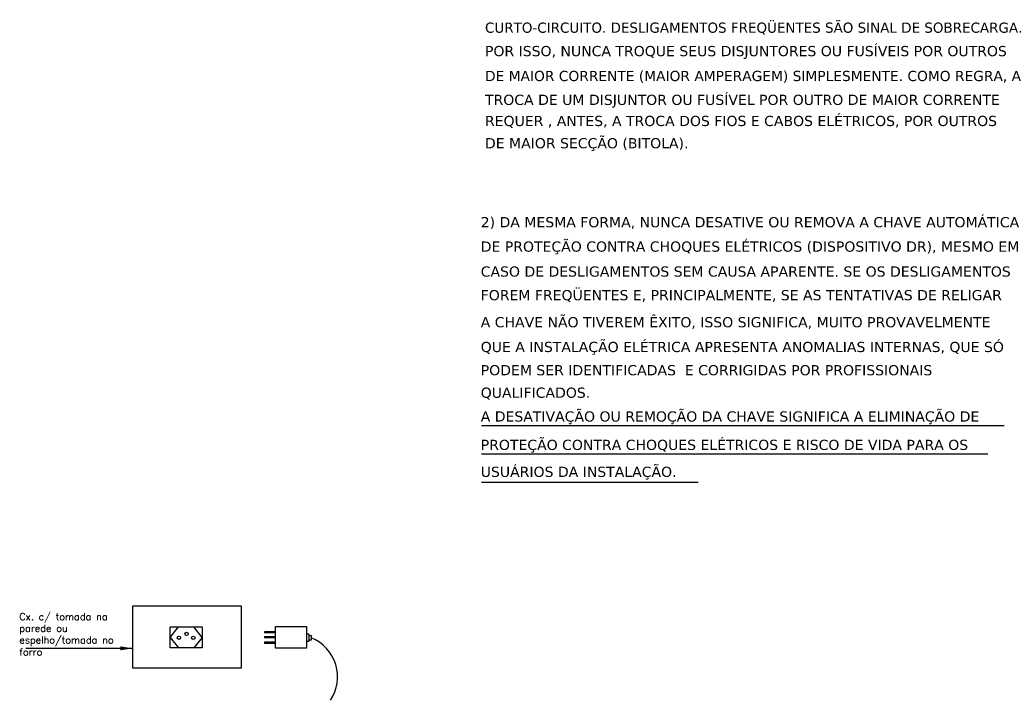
# Model space of a CAD drawing. Extents: x 92.5 to 143.5, y -319.8 to -290.4.
# Tile 8 of 12: x 114.6 to 124.3, y -312 to -305.2. Entities that reach past the tile are written whole.
import ezdxf

# ---------------------------------------------------------------- set-up
doc = ezdxf.new("R2010")
doc.units = 0
doc.header["$MEASUREMENT"] = 0
for name, color, linetype in [('E-3', 80, 'CONTINUOUS'), ('E_DETALHES', 80, 'CONTINUOUS'), ('E_TEXTO', 120, 'CONTINUOUS'), ('TEXTO', 4, 'CONTINUOUS')]:
    doc.layers.add(name, color=color, linetype=linetype)
doc.styles.add('ROMANC', font='verdana.ttf')
doc.styles.add('ROMANS', font='romans')
doc.dimstyles.get("Standard").update_dxf_attribs({"dimscale": 0, "dimtxt": 0.12, "dimasz": 0.16, "dimexe": 0.18, "dimexo": 0.0625, "dimgap": 0.09, "dimtad": 1, "dimdec": 0, "dimlfac": 100, "dimzin": 1, "dimdsep": 46, "dimtxsty": 'Standard', "dimcen": 0.09, "dimclrd": 8, "dimclre": 8, "dimclrt": 2, "dimadec": 0, "dimazin": 0, "dimtfac": 1, "dimtdec": 4, "dimtmove": 2, "dimatfit": 3, "dimfxl": 0, "dimtolj": 1, "dimtzin": 0, "dimarcsym": 0})

msp = doc.modelspace()

# ---------------------------------------------------------------- linework, layer by layer
at = {"layer": 'E-3'}
for p, q in [((116.0561, -311.3432), (116.1392, -311.2393)), ((116.3763, -311.3432), (116.2933, -311.2401)), ((116.0561, -311.3432), (116.1392, -311.4463)), ((116.3763, -311.3432), (116.2933, -311.4471))]:
    msp.add_line(p, q, dxfattribs=at)
msp.add_lwpolyline([(116.3763, -311.2388), (116.3763, -311.4476), (116.0561, -311.4476), (116.0561, -311.2388)], close=True, dxfattribs=at)
for centre in [(116.1452, -311.3472), (116.2206, -311.3086), (116.2876, -311.3478)]:
    msp.add_circle(centre, 0.0166, dxfattribs=at)
at = {"layer": 'E_DETALHES', "color": 3}
for p, q in [((116.9933, -311.2876), (116.9933, -311.2999)), ((117.1035, -311.2876), (116.9933, -311.2876)), ((117.1035, -311.2999), (116.9933, -311.2999)), ((116.9933, -311.3375), (116.9933, -311.3497)), ((117.1035, -311.3375), (116.9933, -311.3375)), ((117.4342, -311.3112), (117.4097, -311.3112)), ((117.4342, -311.3112), (117.4342, -311.3847)), ((117.4342, -311.3234), (117.4587, -311.3234)), ((117.4587, -311.3234), (117.4587, -311.3724)), ((117.1035, -311.3497), (116.9933, -311.3497)), ((116.9933, -311.3914), (116.9933, -311.4036)), ((117.1035, -311.3914), (116.9933, -311.3914)), ((117.1035, -311.4036), (116.9933, -311.4036)), ((117.4342, -311.3847), (117.4097, -311.3847)), ((117.4587, -311.3724), (117.4342, -311.3724))]:
    msp.add_line(p, q, dxfattribs=at)
msp.add_lwpolyline([(117.1035, -311.2365), (117.4097, -311.2365), (117.4097, -311.4508), (117.1035, -311.4508)], close=True, dxfattribs=at)
msp.add_arc((117.3009, -311.735), 0.418, 326.03058, 67.83218, dxfattribs=at)
at = {"layer": 'E_TEXTO'}
msp.add_lwpolyline([(115.6839, -311.0326), (115.6839, -311.6449), (116.7641, -311.6449), (116.7641, -311.0326)], close=True, dxfattribs=at)
at = {"layer": 'TEXTO', "color": 7}
for p, q in [((119.1461, -309.239), (124.3365, -309.239)), ((119.1477, -309.5205), (124.173, -309.5205)), ((119.1477, -309.8027), (121.2979, -309.8027))]:
    msp.add_line(p, q, dxfattribs=at)

# ---------------------------------------------------------------- texts
at = {"layer": 'E_TEXTO', "insert": (114.5611, -311.1026), "char_height": 0.069977, "width": 1.200805, "attachment_point": 1, "style": 'ROMANS'}
msp.add_mtext('Cx. c/ tomada na parede ou espelho/tomada no forro', dxfattribs=at)
at = {"layer": 'TEXTO', "color": 7, "style": 'ROMANC'}
for s, p in [('CURTO-CIRCUITO. DESLIGAMENTOS FREQÜENTES SÃO SINAL DE SOBRECARGA.', (119.1822, -305.3393, 16.8124)), ('POR ISSO, NUNCA TROQUE SEUS DISJUNTORES OU FUSÍVEIS POR OUTROS', (119.1822, -305.5719, 16.8124)), ('DE MAIOR CORRENTE (MAIOR AMPERAGEM) SIMPLESMENTE. COMO REGRA, A', (119.1822, -305.819, 16.8124)), ('TROCA DE UM DISJUNTOR OU FUSÍVEL POR OUTRO DE MAIOR CORRENTE', (119.1822, -306.056, 16.8124)), ('REQUER , ANTES, A TROCA DOS FIOS E CABOS ELÉTRICOS, POR OUTROS', (119.1822, -306.2657, 16.8124)), ('DE MAIOR SECÇÃO (BITOLA).', (119.1822, -306.4869, 16.8124)), ('2) DA MESMA FORMA, NUNCA DESATIVE OU REMOVA A CHAVE AUTOMÁTICA ', (119.1399, -307.2711, 16.8124)), ('DE PROTEÇÃO CONTRA CHOQUES ELÉTRICOS (DISPOSITIVO DR), MESMO EM', (119.1399, -307.5133, 16.8124)), ('CASO DE DESLIGAMENTOS SEM CAUSA APARENTE. SE OS DESLIGAMENTOS', (119.1399, -307.7612, 16.8124)), ('FOREM FREQÜENTES E, PRINCIPALMENTE, SE AS TENTATIVAS DE RELIGAR', (119.1399, -307.9954, 16.8124)), ('A CHAVE NÃO TIVEREM ÊXITO, ISSO SIGNIFICA, MUITO PROVAVELMENTE', (119.1399, -308.2643, 16.8124)), ('QUE A INSTALAÇÃO ELÉTRICA APRESENTA ANOMALIAS INTERNAS, QUE SÓ', (119.1399, -308.51, 16.8124)), ('PODEM SER IDENTIFICADAS  E CORRIGIDAS POR PROFISSIONAIS ', (119.1399, -308.7409, 16.8124)), ('QUALIFICADOS.', (119.1399, -308.9642, 16.8124)), ('A DESATIVAÇÃO OU REMOÇÃO DA CHAVE SIGNIFICA A ELIMINAÇÃO DE ', (119.1399, -309.2005, 16.8124)), ('PROTEÇÃO CONTRA CHOQUES ELÉTRICOS E RISCO DE VIDA PARA OS ', (119.1399, -309.4825, 16.8124)), ('USUÁRIOS DA INSTALAÇÃO.', (119.1399, -309.7499, 16.8124))]:
    msp.add_text(s, height=0.101309, dxfattribs=at).set_placement(p)

# ---------------------------------------------------------------- leaders
at = {"layer": 'E_TEXTO'}
msp.add_leader([(115.6839, -311.4525), (114.6255, -311.4525)], dimstyle='Standard', override={"dimscale": 1, "dimasz": 0.12}, dxfattribs=at)

doc.saveas('drawing.dxf')
